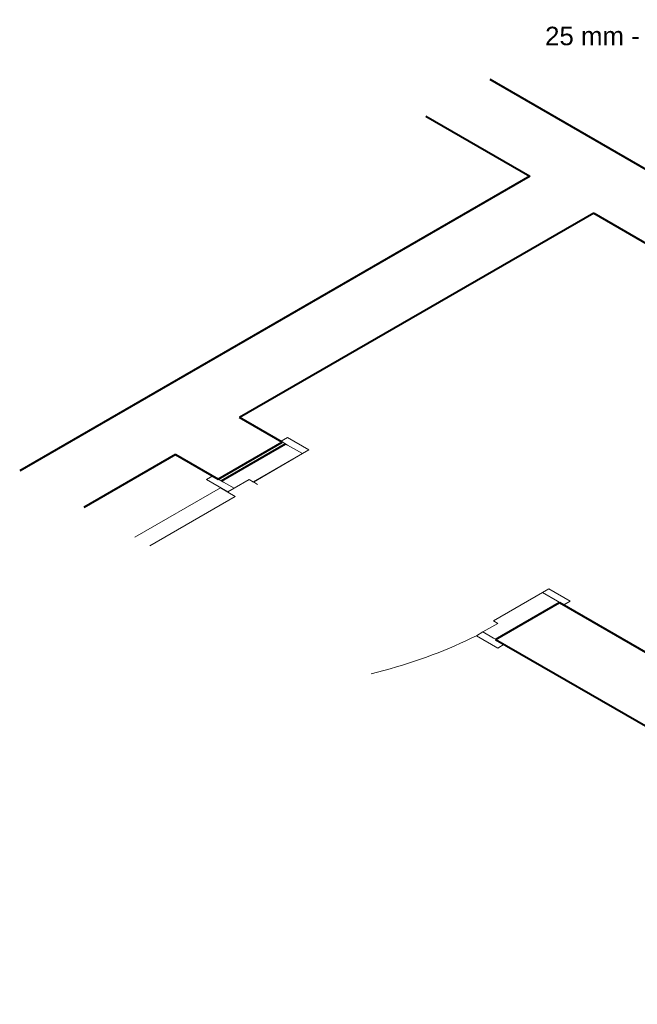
# Model space of a CAD drawing. Header units: millimetres. Extents: x -1999.9 to -1986.8, y -4147.7 to -4128.2.
# Tile 1 of 5: x -1999.9 to -1994.9, y -4145.7 to -4137.7. Entities that reach past the tile are written whole.
import ezdxf

# ---------------------------------------------------------------- set-up
doc = ezdxf.new("R2010")
doc.units = ezdxf.units.MM
doc.header["$MEASUREMENT"] = 0
doc.linetypes.add('HIDDEN2', pattern=[0.47625, 0.3175, -0.15875])
for name, color, linetype, lineweight in [('MB_ALVENARIA', 7, 'Continuous', 40), ('MB_ESQUADRIA', 7, 'Continuous', 5), ('Textos', 7, 'Continuous', 5)]:
    doc.layers.add(name, color=color, linetype=linetype, lineweight=lineweight)
doc.styles.add('Arial', font='arial.ttf')

msp = doc.modelspace()

# ---------------------------------------------------------------- linework, layer by layer
at = {"layer": 'MB_ALVENARIA'}
for p, q in [((-1996.0535, -4138.21), (-1986.9622, -4143.4589)), ((-1996.5732, -4138.51), (-1995.7304, -4138.9966)), ((-1995.7304, -4138.9966), (-1999.8707, -4141.387)), ((-1995.2108, -4139.2966), (-1988.3865, -4143.2366)), ((-1997.7396, -4141.1566), (-1998.086, -4140.9566)), ((-1998.2592, -4141.4566), (-1997.7396, -4141.1566)), ((-1998.6056, -4141.2566), (-1999.3511, -4141.687)), ((-1998.6056, -4141.2566), (-1998.2592, -4141.4566)), ((-1996.0075, -4142.7566), (-1990.8766, -4145.7189))]:
    msp.add_line(p, q, dxfattribs=at)
for points in [[(-1995.2108, -4139.2966), (-1998.086, -4140.9566)], [(-1998.2331, -4141.469), (-1997.7135, -4141.169)], [(-1996.0075, -4142.7566), (-1995.4879, -4142.4566)], [(-1995.4879, -4142.4566), (-1991.2617, -4144.8966)]]:
    msp.add_lwpolyline(points, dxfattribs=at)
at = {"layer": 'MB_ESQUADRIA'}
for p, q in [((-1997.9738, -4141.4787), (-1997.5752, -4141.2488)), ((-1997.9738, -4141.4787), (-1997.5752, -4141.2488)), ((-1997.9732, -4141.479), (-1997.5752, -4141.2488)), ((-1997.5752, -4141.2488), (-1997.6964, -4141.1788)), ((-1997.5752, -4141.2488), (-1997.6964, -4141.1788)), ((-1998.1291, -4141.529), (-1998.2158, -4141.479)), ((-1998.1291, -4141.529), (-1998.2158, -4141.479)), ((-1998.0079, -4141.459), (-1998.1292, -4141.529)), ((-1998.0079, -4141.459), (-1998.1292, -4141.529)), ((-1998.0079, -4141.459), (-1997.9733, -4141.479)), ((-1998.0079, -4141.459), (-1997.9733, -4141.479)), ((-1997.9391, -4141.4987), (-1997.9737, -4141.4787)), ((-1998.2417, -4141.5266), (-1998.9353, -4141.9271)), ((-1998.1205, -4141.5966), (-1998.2417, -4141.5266)), ((-1998.8141, -4141.9971), (-1998.1205, -4141.5966)), ((-1996.0248, -4142.6066), (-1995.6262, -4142.3768)), ((-1996.0248, -4142.6066), (-1995.6262, -4142.3768)), ((-1995.6262, -4142.3768), (-1995.5049, -4142.4468)), ((-1995.6262, -4142.3768), (-1995.5049, -4142.4468)), ((-1995.9901, -4142.6266), (-1996.0247, -4142.6066)), ((-1995.9901, -4142.6266), (-1996.0247, -4142.6066)), ((-1995.9901, -4142.6266), (-1996.1114, -4142.6966)), ((-1995.9901, -4142.6266), (-1996.1114, -4142.6966)), ((-1996.1114, -4142.6966), (-1996.0248, -4142.7466)), ((-1996.1114, -4142.6966), (-1996.0248, -4142.7466))]:
    msp.add_line(p, q, dxfattribs=at)
for points in [[(-1997.5752, -4141.2488), (-1997.5232, -4141.2188), (-1997.6964, -4141.1188), (-1997.7484, -4141.1488), (-1997.6964, -4141.1788)], [(-1997.5752, -4141.2488), (-1997.5232, -4141.2188), (-1997.6964, -4141.1188), (-1997.7484, -4141.1488), (-1997.6964, -4141.1788)], [(-1998.2158, -4141.479), (-1998.3023, -4141.429), (-1998.3543, -4141.459), (-1998.1811, -4141.559), (-1998.1291, -4141.529), (-1998.1292, -4141.529)], [(-1998.2158, -4141.479), (-1998.3023, -4141.429), (-1998.3543, -4141.459), (-1998.1811, -4141.559), (-1998.1291, -4141.529), (-1998.1292, -4141.529)], [(-1995.6262, -4142.3768), (-1995.5742, -4142.3468), (-1995.401, -4142.4468), (-1995.453, -4142.4768), (-1995.5049, -4142.4468)], [(-1995.6262, -4142.3768), (-1995.5742, -4142.3468), (-1995.401, -4142.4468), (-1995.453, -4142.4768), (-1995.5049, -4142.4468)], [(-1996.0248, -4142.7466), (-1995.9382, -4142.7966), (-1995.9902, -4142.8266), (-1996.1634, -4142.7266), (-1996.1114, -4142.6966), (-1996.1114, -4142.6966)], [(-1996.0248, -4142.7466), (-1995.9382, -4142.7966), (-1995.9902, -4142.8266), (-1996.1634, -4142.7266), (-1996.1114, -4142.6966), (-1996.1114, -4142.6966)]]:
    msp.add_lwpolyline(points, dxfattribs=at)
at = {"layer": 'MB_ESQUADRIA', "linetype": 'HIDDEN2'}
msp.add_lwpolyline([(-1997.0165, -4143.0349), (-1996.965, -4143.022), (-1996.9139, -4143.0086), (-1996.8632, -4142.9947), (-1996.8129, -4142.9802), (-1996.7631, -4142.9652), (-1996.7137, -4142.9498), (-1996.6649, -4142.9338), (-1996.6165, -4142.9173), (-1996.5687, -4142.9004), (-1996.5213, -4142.8829), (-1996.4745, -4142.865), (-1996.4283, -4142.8466), (-1996.3826, -4142.8277), (-1996.3376, -4142.8084), (-1996.2931, -4142.7886), (-1996.2492, -4142.7684), (-1996.206, -4142.7477), (-1996.1634, -4142.7266), (-1996.1634, -4142.7266)], dxfattribs=at)
msp.add_lwpolyline([(-1997.0165, -4143.0349), (-1996.965, -4143.022), (-1996.9139, -4143.0086), (-1996.8632, -4142.9947), (-1996.8129, -4142.9802), (-1996.7631, -4142.9652), (-1996.7137, -4142.9498), (-1996.6649, -4142.9338), (-1996.6165, -4142.9173), (-1996.5687, -4142.9004), (-1996.5213, -4142.8829), (-1996.4745, -4142.865), (-1996.4283, -4142.8466), (-1996.3826, -4142.8277), (-1996.3376, -4142.8084), (-1996.2931, -4142.7886), (-1996.2492, -4142.7684), (-1996.206, -4142.7477), (-1996.1634, -4142.7266), (-1996.1634, -4142.7266)], dxfattribs=at)

# ---------------------------------------------------------------- texts
at = {"layer": 'Textos', "insert": (-1994.4131, -4137.9354), "char_height": 0.15, "width": 2.389775, "attachment_point": 9, "line_spacing_factor": 0.6, "style": 'Arial'}
msp.add_mtext('25 mm - 1/2"', dxfattribs=at)

doc.saveas('drawing.dxf')
